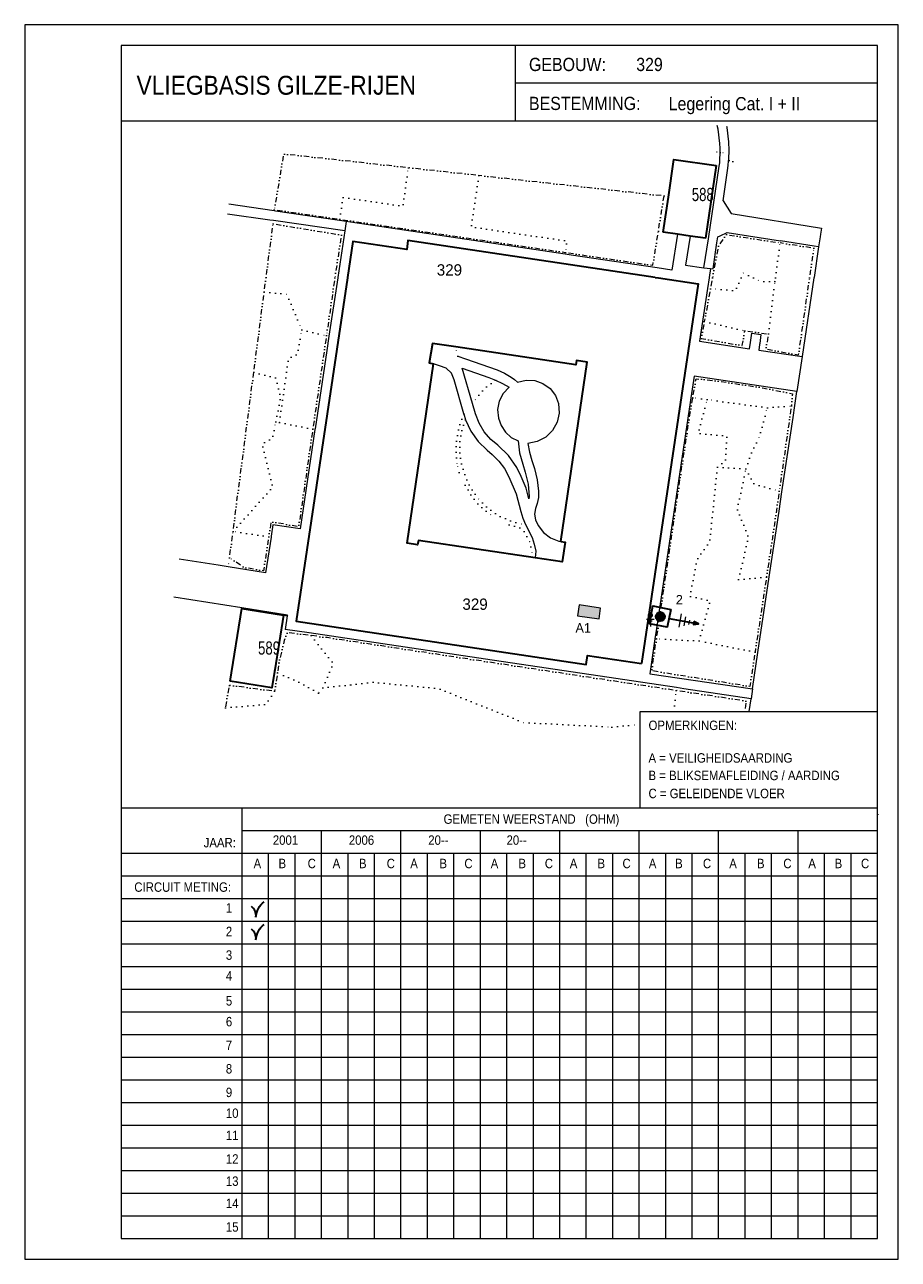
# Model space of a CAD drawing. Header units: millimetres. Extents: x -20 to 210, y 0 to 326.
import ezdxf
from ezdxf.enums import TextEntityAlignment as Align

# ---------------------------------------------------------------- set-up
doc = ezdxf.new("R2010")
doc.units = ezdxf.units.MM
doc.linetypes.add('DGN1', pattern=[1.386, 0, -1.386])
doc.linetypes.add('DGN6', pattern=[3.465, 0, -0.693, 1.386, -0.693, 0, -0.693])
for name, color, linetype in [('13', 7, 'Continuous'), ('19', 7, 'Continuous'), ('52', 7, 'Continuous'), ('6', 7, 'Continuous'), ('7', 7, 'Continuous'), ('9', 7, 'Continuous'), ('ATTRIBUTEN', 7, 'Continuous'), ('HULPLIJN', 7, 'Continuous'), ('KADER', 7, 'Continuous')]:
    doc.layers.add(name, color=color, linetype=linetype)
doc.styles.add('dgn001', font='dgn001.shx')

# ---------------------------------------------------------------- blocks, each defined once
blk = doc.blocks.new('ACC.')
at = {"layer": '19', "color": 4, "linetype": 'Continuous', "lineweight": 30, "flags": 128}
blk.add_lwpolyline([(3.61, 1.08, -0.215037), (5.79, 5.1)], format="xyb", dxfattribs=at)
at = {"layer": '19', "color": 4, "linetype": 'Continuous', "lineweight": 30}
blk.add_arc((0.73, 1.48), 2.91, 352.0928, 54.1514, dxfattribs=at)
blk = doc.blocks.new('EP71')
at = {"layer": 'HULPLIJN'}
h = blk.add_hatch(color=3, dxfattribs=at)
edge = h.paths.add_edge_path()
edge.add_arc((0.04, -0.02), 1.2, 0, 360)
blk.add_hatch(color=3, dxfattribs=at).paths.add_polyline_path([(8.94, -1.31), (8.81, -2.08), (10.13, -1.95)])
at = {"layer": 'HULPLIJN', "color": 2, "linetype": 'Continuous', "lineweight": 13}
for p, q in [((5.62, 0.75), (4.97, -2.78)), ((6.74, -0.08), (6.28, -2.44)), ((7.81, -0.91), (7.55, -2.07))]:
    blk.add_line(p, q, dxfattribs=at)
at = {"layer": 'HULPLIJN', "color": 3, "linetype": 'Continuous', "lineweight": 30}
blk.add_line((2.38, -0.49), (10.13, -1.95), dxfattribs=at)
at = {"layer": 'HULPLIJN', "color": 3, "linetype": 'Continuous', "lineweight": 30, "flags": 128}
for points in [[(2.85, 1.89), (1.9, -2.81), (-2.78, -1.9), (-1.88, 2.82), (2.85, 1.89)], [(8.94, -1.31), (8.81, -2.08), (10.13, -1.95), (8.94, -1.31)]]:
    blk.add_lwpolyline(points, dxfattribs=at)
at = {"layer": 'HULPLIJN', "color": 3, "linetype": 'Continuous', "lineweight": 30}
blk.add_circle((0.04, -0.02), 1.2, dxfattribs=at)
blk = doc.blocks.new('ACC.1')
at = {"layer": '19', "color": 4, "linetype": 'Continuous', "lineweight": 30, "flags": 128}
blk.add_lwpolyline([(3.61, 1.08, -0.215037), (5.79, 5.1)], format="xyb", dxfattribs=at)
at = {"layer": '19', "color": 4, "linetype": 'Continuous', "lineweight": 30}
blk.add_arc((0.73, 1.48), 2.91, 352.0928, 54.1514, dxfattribs=at)
blk = doc.blocks.new('ET1')
at = {"layer": '52'}
blk.add_hatch(color=3, dxfattribs=at).paths.add_polyline_path([(-2.86, 0.42), (2.86, -0.4), (3.26, 2.44), (-2.43, 3.29)])
at = {"layer": '52', "color": 3, "linetype": 'Continuous', "lineweight": 0, "flags": 128}
blk.add_lwpolyline([(-2.86, 0.42), (2.86, -0.4), (3.26, 2.44), (-2.43, 3.29), (-2.86, 0.42)], dxfattribs=at)
blk = doc.blocks.new('068')
at = {"layer": '13', "color": 1, "linetype": 'Continuous', "lineweight": 13}
for p, q in [((-1, 0), (1, 0)), ((-0.49, 1.08), (-0.08, 1.49)), ((-0.47, 0.82), (0.18, 1.47)), ((-0.35, 0.65), (0.35, 1.35)), ((-0.18, 0.53), (0.47, 1.18)), ((0, 0.5), (0, -2)), ((0.08, 0.51), (0.49, 0.92)), ((-0.5, -0.5), (0.5, -0.5)), ((-0.25, -1), (0.25, -1))]:
    blk.add_line(p, q, dxfattribs=at)
blk.add_circle((0, 1), 0.5, dxfattribs=at)

msp = doc.modelspace()

# ---------------------------------------------------------------- linework, layer by layer
at = {"layer": '6', "color": 1, "linetype": 'Continuous', "lineweight": 0, "flags": 128}
for points in [[(163.4, 292.35), (163.39, 293.55), (163.33, 294.76), (162.87, 298.52), (162.63, 299.55)], [(165.64, 290.21), (165.66, 290.44), (165.68, 290.67), (165.76, 292.92), (165.69, 295.17), (165.24, 299), (165.19, 299.23)], [(163.14, 288.78), (163.27, 289.65), (163.35, 290.78), (163.4, 291.92), (163.4, 292.13), (163.4, 292.35)], [(160.27, 269.56), (163.14, 288.78)], [(164.16, 279.57), (165.33, 287.65), (165.51, 288.92), (165.64, 290.21)], [(45.45, 276.92), (33.5, 278.67)], [(164.16, 279.57), (166.35, 276.22)], [(45.31, 274.35), (44.32, 274.49), (33.14, 276.09)], [(62.75, 274.39), (45.85, 276.86), (45.45, 276.92)], [(166.35, 276.22), (190.23, 272.39)], [(64.13, 271.66), (45.31, 274.35)], [(64.13, 271.66), (62.28, 259.31), (62.26, 259.18)], [(64.5, 274.14), (62.75, 274.39)], [(64.5, 274.14), (64.13, 271.66)], [(122.41, 265.47), (65.64, 273.97), (64.5, 274.14)], [(162.76, 270.03), (163.44, 270.36), (165.25, 271.25), (179.31, 269.04)], [(190.23, 272.39), (189.93, 270.76), (189.82, 270.03), (189.67, 269.04), (189.43, 267.45)], [(152.14, 270.77), (150.64, 261.25), (146.73, 261.83), (123.99, 265.24), (122.41, 265.47)], [(155.44, 270.28), (154.21, 262.56), (159.12, 261.88)], [(159.12, 261.88), (160.27, 269.56)], [(160.84, 261.65), (161.52, 261.56), (162.53, 268.48), (162.76, 270.03)], [(189.43, 267.45), (188.28, 267.63), (179.31, 269.04)], [(189.43, 267.45), (188.22, 259.31), (188.2, 259.18)], [(159.12, 261.88), (160.84, 261.65)], [(160.84, 261.65), (160.48, 259.31), (160.46, 259.18)], [(62.26, 259.18), (59.95, 243.77)], [(160.46, 259.18), (160.03, 256.39), (157.9, 242.44), (171.15, 240.44), (171.41, 242.09), (171.8, 244.61), (174.17, 244.25), (173.87, 241.81), (173.84, 241.61), (173.65, 240.1), (185.09, 238.38)], [(188.2, 259.18), (185.09, 238.38)], [(59.95, 243.77), (59.39, 240.02), (56.28, 219.25), (56.25, 219.05)], [(95.58, 223.19), (93.05, 232.21), (92.32, 233.97), (90.95, 235.29), (89.17, 235.95), (87.61, 236.43)], [(94.04, 238.48), (96.02, 237.78), (104.45, 234.83), (106.38, 234.02), (108.15, 232.92), (109.02, 232.31), (109.82, 231.62), (112.07, 232.14), (114.37, 232.01), (116.54, 231.24), (118.41, 229.89), (119.83, 228.07), (120.68, 225.93), (120.85, 223.43), (120.29, 220.98), (119.06, 218.79), (117.26, 217.05), (115.03, 215.89), (112.57, 215.41), (112.96, 213.11), (113.57, 210.87), (114.28, 208.73), (115.05, 205.8), (115.35, 202.78), (115.33, 201.11), (115.02, 199.47), (114.57, 198.14), (114.31, 196.66), (114.58, 195.18), (115.25, 193.71), (116.64, 191.81), (118.51, 190.38), (120.71, 189.55), (121.23, 189.45)], [(97.9, 225.94), (95.19, 235.3), (102.2, 232.81), (103.51, 232.31), (103.76, 232.21), (104.01, 232.11)], [(185.09, 238.38), (183.71, 229.15)], [(104.01, 232.11), (105.84, 231.27), (107.59, 230.27), (106.02, 228.61), (104.97, 226.58), (104.54, 224.34), (104.76, 222.07), (105.45, 220.11), (106.61, 218.38), (108.16, 217), (110.01, 216.05), (110.38, 212.93), (111.26, 209.91), (111.85, 207.83), (112.61, 204.63), (112.92, 201.34), (112.79, 200.71), (112.09, 203.54), (110.74, 206.61), (109.65, 208.99), (107.43, 212.19), (104.62, 214.91), (102.73, 216.47), (101.01, 218.47), (99.65, 220.74), (98.69, 223.21), (97.9, 225.94)], [(183.71, 229.15), (156.5, 233.15), (155.66, 227.5)], [(183.15, 225.39), (183.71, 229.15)], [(155.66, 227.5), (155.47, 226.23), (146.55, 166.39), (146.15, 163.7)], [(95.58, 223.19), (96.02, 221.65)], [(179.74, 202.6), (182.67, 222.23), (183.15, 225.39)], [(56.25, 219.05), (52.32, 192.81), (45.15, 193.86), (44.69, 190.89), (44.64, 190.6)], [(96.02, 221.65), (97.43, 218.62), (99.38, 215.89), (101.78, 213.57), (103.1, 212.45), (104.89, 210.71), (106.38, 208.72), (107.55, 206.52), (109.45, 202.07), (110.71, 197.39), (111.26, 195.64), (111.91, 193.93)], [(171.95, 150.43), (173.38, 160.04), (176.38, 180.09), (178.98, 197.5), (179.74, 202.6)], [(111.91, 193.93), (113.66, 190.54), (114.25, 188.72), (114.67, 186.86), (114.45, 185.11)], [(44.64, 190.6), (43.16, 181.11), (33.28, 182.72)], [(33.28, 182.72), (30.64, 183.14), (20.35, 184.81)], [(48.95, 169.93), (36.92, 171.86), (18.94, 174.75)], [(47.9, 169.91), (48.93, 169.76)], [(48.95, 169.93), (48.93, 169.76)], [(48.93, 169.76), (48.39, 166.19)], [(54.69, 165.25), (48.39, 166.19)], [(171.56, 147.84), (153.75, 150.49), (151.85, 150.77), (101.33, 158.29), (54.69, 165.25)], [(146.15, 163.7), (144.77, 154.47), (171.95, 150.43)], [(171.95, 150.43), (171.56, 147.84)], [(171.06, 144.48), (171.56, 147.84)]]:
    msp.add_lwpolyline(points, dxfattribs=at)
at = {"layer": '7', "color": 1, "linetype": 'DGN6', "lineweight": 0, "flags": 128}
for points in [[(80.97, 288.35), (47.97, 291.99), (45.5, 277.25)], [(163.4, 292.35), (162.41, 292.46)], [(164.18, 292.27), (163.4, 292.35)], [(99.59, 286.29), (80.97, 288.35)], [(165.64, 290.21), (165, 290.31)], [(166.76, 290.03), (165.64, 290.21)], [(148.56, 280.89), (99.59, 286.29)], [(147.05, 271.54), (148.56, 280.89)], [(45.5, 277.25), (62.8, 274.71)], [(62.8, 274.71), (122.47, 265.93)], [(43.31, 259.32), (45.19, 273.5)], [(45.19, 273.5), (63.24, 270.56), (61.53, 259.31)], [(122.47, 265.93), (145.6, 262.53), (147.05, 271.54)], [(162.92, 267.58), (165.04, 270.67)], [(165.04, 270.67), (179.23, 268.45)], [(188.2, 267.04), (179.23, 268.45)], [(162.92, 267.58), (161.36, 259.18)], [(187.06, 259.18), (187.08, 259.31), (188.2, 267.04)], [(42.82, 255.49), (43.3, 259.18)], [(43.3, 259.18), (43.31, 259.32)], [(61.51, 259.18), (59.29, 243.92)], [(61.53, 259.31), (61.51, 259.18)], [(161.36, 259.18), (160.83, 256.33)], [(176.15, 244.37), (175.48, 240.39), (184.13, 238.81), (187.06, 259.18)], [(40.06, 234.23), (42.82, 255.49)], [(160.83, 256.33), (159.21, 247.67)], [(159.21, 247.67), (158.38, 243.17), (169.25, 241.29), (169.9, 245.21)], [(169.9, 245.21), (176.15, 244.37)], [(59.29, 243.92), (55.69, 219.16)], [(34.58, 192.11), (40.06, 234.23)], [(156.14, 227.44), (157.04, 232.51), (161.88, 232.03), (174.61, 230.13), (182.52, 228.54), (182.22, 225.32)], [(146.56, 163.68), (152.9, 206.79), (155.61, 224.43), (156.14, 227.44)], [(182.22, 225.32), (182.16, 224.77), (179.01, 202.8)], [(55.69, 219.16), (51.94, 193.37), (44.65, 194.68), (44.04, 190.69)], [(179.01, 202.8), (177.46, 191.95), (175.65, 180.02)], [(33.67, 185.13), (34.58, 192.11)], [(44.04, 190.69), (42.66, 181.69), (37.55, 182.56), (33.67, 185.13)], [(175.65, 180.02), (172.64, 160.19)], [(55.24, 164.55), (48.97, 165.35), (48.12, 163.25), (46.75, 157.39), (46.34, 154.67)], [(151.77, 150.02), (59.51, 164.01), (55.24, 164.55)], [(172.64, 160.19), (171.26, 151.08), (145.31, 155.23), (146.56, 163.68)], [(46.34, 154.67), (45.59, 149.83)], [(33.69, 151.37), (33.58, 151.39), (32.58, 145.44)], [(45.59, 149.83), (33.69, 151.37)], [(170.06, 144.48), (170.31, 147.21), (151.77, 150.02)], [(82.57, 105.35), (82.33, 105.41)]]:
    msp.add_lwpolyline(points, dxfattribs=at)
at = {"layer": 'ATTRIBUTEN', "color": 1, "linetype": 'DGN1', "lineweight": 0, "flags": 128}
for points in [[(62.8, 274.71), (63.65, 280.51), (79.48, 278.19), (80.97, 288.35)], [(162.32, 288.91), (163.14, 288.78)], [(99.59, 286.29), (97.59, 272.7), (122.92, 268.97), (122.47, 265.93)], [(148.56, 280.89), (149.7, 280.6)], [(45.5, 277.25), (45.45, 276.92)], [(62.75, 274.39), (62.8, 274.71)], [(45.19, 273.5), (45.31, 274.35)], [(148.33, 271.33), (147.05, 271.54)], [(159.49, 269.68), (160.27, 269.56)], [(178.01, 259.18), (179.23, 268.45)], [(122.47, 265.93), (122.41, 265.47)], [(168.93, 259.18), (167.41, 255.83), (160.83, 256.33)], [(172.24, 259.18), (172.12, 259.24), (171.98, 259.31), (169.54, 260.53), (168.93, 259.18)], [(177.89, 258.24), (174.15, 258.23), (172.24, 259.18)], [(176.15, 244.37), (177.89, 258.24)], [(177.89, 258.24), (178.01, 259.18)], [(42.82, 255.49), (48.83, 254.87), (52.77, 245.42)], [(46.84, 220.97), (49.26, 237.91), (51.6, 238.96), (52.77, 245.42)], [(52.77, 245.42), (59.29, 243.92)], [(159.21, 247.67), (169.9, 245.21)], [(59.29, 243.92), (59.95, 243.77)], [(94.04, 238.48), (93.46, 240.92)], [(45.91, 221.15), (47.19, 227.56), (45.85, 232.73), (40.06, 234.23)], [(104.01, 232.11), (101.67, 230.37), (99.62, 228.3), (97.9, 225.94)], [(156.14, 227.44), (155.66, 227.5)], [(159.95, 226.99), (156.14, 227.44)], [(162.67, 209.09), (164.76, 210.86), (165.15, 217.36), (157.57, 218.07), (159.95, 226.99)], [(175.89, 224.84), (159.95, 226.99)], [(95.58, 223.19), (94.43, 220.02), (93.74, 216.72), (93.53, 213.35), (93.79, 209.99)], [(170.19, 208.68), (171.72, 213.05), (173.7, 216.86), (175.89, 224.84)], [(175.89, 224.84), (182.22, 225.32)], [(182.22, 225.32), (183.15, 225.39)], [(34.58, 192.11), (45.08, 203.83), (42.32, 215.29), (45.03, 216.72), (45.91, 221.15)], [(46.84, 220.97), (45.91, 221.15)], [(55.69, 219.16), (46.84, 220.97)], [(56.25, 219.05), (55.69, 219.16)], [(96.02, 221.65), (95.84, 221.24), (94.96, 218.44), (94.53, 215.54), (94.56, 212.61), (95.06, 209.72), (96.06, 206.48), (97.57, 203.45), (99.54, 200.69), (102.03, 198.21), (104.93, 196.23), (108.14, 194.81), (111.56, 193.99), (111.91, 193.93)], [(94.41, 207.73), (94.11, 208.86), (93.79, 209.99)], [(157.81, 163.14), (160.79, 173.76), (155.42, 174.94), (157.29, 184.69), (160.63, 189.42), (162.67, 209.09)], [(162.67, 209.09), (170.19, 208.68)], [(175.65, 180.02), (168.27, 179.39), (170.89, 190.61), (167.87, 198.13), (169.34, 204.41), (170.19, 208.68)], [(170.19, 208.68), (172.36, 204.64), (179.01, 202.8)], [(96, 204.37), (97.19, 202.25), (99.18, 199.55), (101.65, 197.29), (103.81, 195.88)], [(179.01, 202.8), (179.74, 202.6)], [(107.61, 193.86), (110.36, 193.13), (111.14, 192.63), (111.69, 191.87), (112.38, 190.67), (112.94, 189.4), (113.16, 188.82), (113.34, 188.21), (113.72, 185.78)], [(44.04, 190.69), (34.58, 192.11)], [(44.64, 190.6), (44.04, 190.69)], [(33.67, 185.13), (33.28, 182.72)], [(54.69, 165.25), (55.24, 164.55)], [(55.24, 164.55), (61.1, 157.15), (58.31, 150.71)], [(146.56, 163.68), (146.15, 163.7)], [(157.81, 163.14), (146.56, 163.68)], [(172.64, 160.19), (157.81, 163.14)], [(46.34, 154.67), (45.55, 155)], [(57.17, 149.34), (51.38, 152.57), (46.34, 154.67)], [(33.87, 152.47), (33.69, 151.37)], [(58.31, 150.71), (57.17, 149.34)], [(58.31, 150.71), (71.49, 152.21), (88.9, 150.55), (111.43, 141.55), (134.76, 140.35)], [(32.58, 145.44), (43.29, 146.37), (45.59, 149.83)], [(151.12, 144.48), (151.77, 150.02)], [(134.76, 140.35), (142.15, 141.06)], [(205.29, 117.19), (205.2, 117.51)]]:
    msp.add_lwpolyline(points, dxfattribs=at)
at = {"layer": 'KADER', "color": 5, "linetype": 'Continuous', "lineweight": 0}
for p, q in [((205, 320.7), (5, 320.7)), ((5, 320.7), (5, 5)), ((109.18, 320.7), (109.18, 300.7)), ((205, 5), (205, 320.7)), ((205, 310.7), (109.18, 310.7)), ((205, 300.7), (5, 300.7)), ((5, 5), (205, 5))]:
    msp.add_line(p, q, dxfattribs=at)
at = {"layer": 'KADER', "color": 1, "linetype": 'Continuous', "lineweight": 0}
for p, q in [((142.25, 119), (142.25, 144.48)), ((142.25, 144.48), (205, 144.48)), ((5, 119), (205, 119)), ((37, 5), (37, 119)), ((37, 113), (205, 113)), ((58, 5), (58, 113)), ((79, 5), (79, 113)), ((100, 5), (100, 113)), ((121, 5), (121, 113)), ((142, 5), (142, 113)), ((163, 5), (163, 113)), ((184, 5), (184, 113)), ((5, 107), (205, 107)), ((44, 5), (44, 107)), ((51, 5), (51, 107)), ((65, 5), (65, 107)), ((72, 5), (72, 107)), ((86, 5), (86, 107)), ((93, 5), (93, 107)), ((107, 5), (107, 107)), ((114, 5), (114, 107)), ((128, 5), (128, 107)), ((135, 5), (135, 107)), ((149, 5), (149, 107)), ((156, 5), (156, 107)), ((170, 5), (170, 107)), ((177, 5), (177, 107)), ((191, 5), (191, 107)), ((198, 5), (198, 107)), ((5, 101), (205, 101)), ((5, 95), (205, 95)), ((5, 89), (205, 89)), ((5, 83), (205, 83)), ((5, 77), (205, 77)), ((5, 71), (205, 71)), ((5, 65), (205, 65)), ((5, 59), (205, 59)), ((5, 53), (205, 53)), ((5, 47), (205, 47)), ((5, 41), (205, 41)), ((5, 35), (205, 35)), ((5, 29), (205, 29)), ((5, 23), (205, 23)), ((5, 17), (205, 17)), ((5, 11), (205, 11)), ((5, 5), (205, 5))]:
    msp.add_line(p, q, dxfattribs=at)
at = {"layer": 'KADER', "color": 1, "linetype": 'Continuous', "lineweight": 0, "flags": 128}
msp.add_lwpolyline([(-20.5, -0.5), (210.5, -0.5), (210.5, 326.2), (-20.5, 326.2), (-20.5, -0.5)], dxfattribs=at)
at = {"layer": 'KADER', "color": 1, "linetype": 'Continuous', "lineweight": 30, "flags": 128}
for points in [[(149.7, 280.6), (151.16, 290.56), (162.32, 288.91)], [(162.32, 288.91), (159.49, 269.68)], [(148.33, 271.33), (149.7, 280.6)], [(152.14, 270.77), (148.33, 271.33)], [(146.19, 259.31), (80.85, 269.1), (80.54, 266.74), (66.26, 268.81), (64.84, 259.31), (64.82, 259.18)], [(155.44, 270.28), (152.14, 270.77)], [(159.49, 269.68), (155.44, 270.28)], [(64.82, 259.18), (51.26, 168.36), (127.96, 156.88), (128.3, 159.27), (142.58, 157.14)], [(147.07, 259.18), (157.56, 257.61), (142.58, 157.14)], [(146.19, 259.31), (147.07, 259.18)], [(93.46, 240.92), (87.31, 241.83), (86.47, 236.68), (87.61, 236.43)], [(121.23, 189.45), (128.22, 236.91), (125.43, 237.35), (125.23, 236.23), (93.46, 240.92)], [(114.45, 185.11), (83.6, 189.72), (83.39, 188.59), (80.59, 189), (87.61, 236.43)], [(121.23, 189.45), (122.39, 189.23), (121.61, 184.03), (114.45, 185.11)], [(33.87, 152.47), (36.9, 171.69), (47.9, 169.91)], [(47.9, 169.91), (45.63, 155.48), (45.55, 155)], [(45.55, 155), (44.87, 150.7), (33.87, 152.47)]]:
    msp.add_lwpolyline(points, dxfattribs=at)

# ---------------------------------------------------------------- block references
at = {"color": 1, "linetype": 'Continuous', "lineweight": 0}
for name, p in [('ET1', (128.51, 169.39)), ('EP71', (147.51, 169.58)), ('ACC.', (37.03, 89)), ('ACC.1', (37.03, 83))]:
    msp.add_blockref(name, p, dxfattribs=at)
at = {"color": 1, "linetype": 'Continuous', "lineweight": 13}
msp.add_blockref('068', (144.94, 168.92), dxfattribs=at)

# ---------------------------------------------------------------- texts
at = {"layer": '19', "color": 4, "linetype": 'Continuous', "lineweight": 53, "style": 'dgn001'}
for p in [(88.46, 259.81), (95.24, 171.36)]:
    msp.add_text('329', height=3, dxfattribs=at).set_placement(p)
at = {"layer": '19', "color": 2, "linetype": 'Continuous', "lineweight": 30, "style": 'dgn001'}
for s, p in [('2', (151.67, 172.79)), ('A1', (125.14, 165.34))]:
    msp.add_text(s, height=2.5, dxfattribs=at).set_placement(p)
at = {"layer": '19', "color": 2, "linetype": 'Continuous', "lineweight": 0, "style": 'dgn001', "width": 0.899993}
for s, p in [('2001', (45.11, 109.18)), ('2006', (65.21, 109.18)), ('20--', (86.21, 109.18)), ('20--', (106.91, 109.18))]:
    msp.add_text(s, height=2.5, dxfattribs=at).set_placement(p)
at = {"layer": '9', "color": 1, "linetype": 'Continuous', "lineweight": 13, "style": 'dgn001', "width": 0.742856}
for s, p in [('588', (155.9, 281.27)), ('589', (41.21, 161.26))]:
    msp.add_text(s, height=3.5, dxfattribs=at).set_placement(p, align=Align.MIDDLE_LEFT)
at = {"layer": 'KADER', "color": 3, "linetype": 'Continuous', "lineweight": 0, "style": 'dgn001', "width": 0.900005}
for s, p in [('GEBOUW:', (112.84, 313.93)), ('329', (141.2, 313.93)), ('BESTEMMING:', (112.84, 303.62)), ('Legering Cat. I + II ', (149.79, 303.55))]:
    msp.add_text(s, height=3.5, dxfattribs=at).set_placement(p)
at = {"layer": 'KADER', "color": 4, "linetype": 'Continuous', "lineweight": 0, "style": 'dgn001', "width": 0.900004}
msp.add_text('VLIEGBASIS GILZE-RIJEN', height=5, dxfattribs=at).set_placement((9.07, 307.67))
at = {"layer": 'KADER', "color": 2, "linetype": 'Continuous', "lineweight": 0, "style": 'dgn001', "width": 0.899993}
for s, p in [('OPMERKINGEN:', (144.46, 139.55)), ('A = VEILIGHEIDSAARDING', (144.45, 130.92)), ('B = BLIKSEMAFLEIDING / AARDING', (144.45, 126.29)), ('C = GELEIDENDE VLOER', (144.45, 121.52)), ('GEMETEN WEERSTAND   (OHM)', (90.26, 114.74)), ('JAAR:', (26.82, 108.5)), ('A', (40.02, 102.99)), ('B', (46.62, 102.99)), ('C', (54.32, 102.99)), ('A', (60.92, 102.99)), ('B', (67.89, 102.99)), ('C', (75.22, 102.99)), ('A', (81.45, 102.99)), ('B', (89.16, 102.99)), ('C', (95.76, 102.99)), ('A', (102.72, 102.99)), ('B', (110.06, 102.99)), ('C', (117.03, 102.99)), ('A', (123.63, 102.99)), ('B', (130.96, 102.99)), ('C', (137.57, 102.99)), ('A', (144.53, 102.99)), ('B', (151.5, 102.99)), ('C', (158.84, 102.99)), ('A', (165.8, 102.99)), ('B', (173.13, 102.99)), ('C', (180.1, 102.99)), ('A', (186.7, 102.99)), ('B', (193.67, 102.99)), ('C', (200.64, 102.99)), ('CIRCUIT METING:', (8.48, 96.75)), ('1', (32.69, 91.24)), ('2', (32.69, 85)), ('3', (32.69, 78.76)), ('4', (32.69, 73.26)), ('5', (32.69, 66.65)), ('6', (32.69, 61.14)), ('7', (32.69, 54.9)), ('8', (32.69, 48.66)), ('9', (32.69, 42.42)), ('10', (32.69, 36.92)), ('11', (32.69, 31.04)), ('12', (32.69, 24.8)), ('13', (32.69, 18.93)), ('14', (32.69, 13.06)), ('15', (32.69, 6.82))]:
    msp.add_text(s, height=2.5, dxfattribs=at).set_placement(p)

doc.saveas('drawing.dxf')
